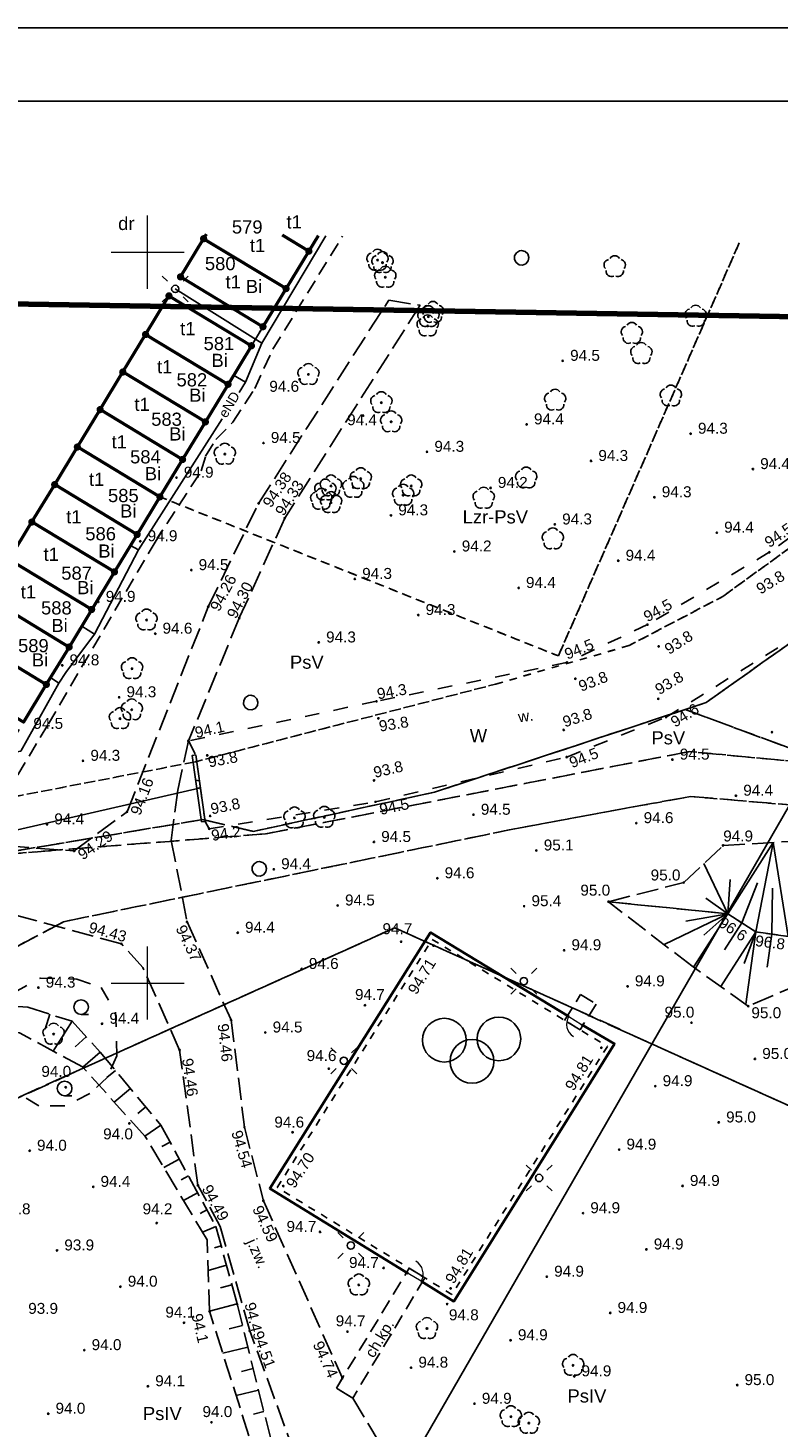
# Model space of a CAD drawing. Extents: x 7487544 to 7487849, y 5781015 to 5781265.
# Tile 10 of 13: x 7487692 to 7487743, y 5781170 to 5781265. Entities that reach past the tile are written whole.
import ezdxf

# ---------------------------------------------------------------- set-up
doc = ezdxf.new("R2010")
doc.units = 0
doc.header["$MEASUREMENT"] = 0
for name, pattern in [('4001', [0]), ('4002', [2, 1, -1]), ('4003', [3, 2, -1]), ('4004', [4, 3, -1]), ('4216', [0]), ('4281', [0]), ('4511', [4, 3, -1]), ('4513', [3, 2, -1]), ('4721', [0]), ('4761', [0]), ('4764', [3, 2, -1])]:
    doc.linetypes.add(name, pattern=pattern)
doc.layers.get('0').update_dxf_attribs({"linetype": 'CONTINUOUS'})
for name, color, linetype in [('1', 7, 'CONTINUOUS'), ('1246', 7, 'CONTINUOUS'), ('1284', 7, 'CONTINUOUS'), ('1361', 7, 'CONTINUOUS'), ('1363', 250, 'CONTINUOUS'), ('1422', 104, 'CONTINUOUS'), ('1423', 104, 'CONTINUOUS'), ('1434', 7, 'CONTINUOUS'), ('1811', 7, 'CONTINUOUS'), ('1812', 7, 'CONTINUOUS'), ('2284', 184, 'CONTINUOUS'), ('2472', 7, 'CONTINUOUS'), ('4002', 250, 'CONTINUOUS'), ('4281', 184, 'CONTINUOUS'), ('4511', 7, 'CONTINUOUS'), ('4721', 14, 'CONTINUOUS'), ('4761', 1, 'CONTINUOUS'), ('4764', 1, 'CONTINUOUS'), ('5216', 7, 'CONTINUOUS'), ('5220', 82, 'CONTINUOUS'), ('5230', 104, 'CONTINUOUS'), ('5310', 7, 'CONTINUOUS'), ('5346', 7, 'CONTINUOUS'), ('5434', 104, 'CONTINUOUS'), ('5472', 104, 'CONTINUOUS'), ('5513', 8, 'CONTINUOUS'), ('5722', 14, 'CONTINUOUS'), ('5852', 8, 'CONTINUOUS'), ('6216', 7, 'CONTINUOUS'), ('6220', 7, 'CONTINUOUS'), ('6230', 7, 'CONTINUOUS'), ('6302', 7, 'CONTINUOUS'), ('6761', 7, 'CONTINUOUS'), ('6801', 7, 'CONTINUOUS'), ('6802', 7, 'CONTINUOUS'), ('7220', 7, 'CONTINUOUS'), ('ZAKRES_OPRACOWANIA', 82, 'CONTINUOUS')]:
    doc.layers.add(name, color=color, linetype=linetype)
doc.styles.get("Standard").update_dxf_attribs({"font": 'arial.ttf'})

# ---------------------------------------------------------------- blocks, each defined once
blk = doc.blocks.new('1363')
at = {"layer": '1363', "color": 250, "linetype": 'Continuous'}
for p, q in [((-1.06, 1.06), (-1.77, 1.77)), ((1.06, 1.06), (1.77, 1.77)), ((-1.06, -1.06), (-1.77, -1.77)), ((1.06, -1.06), (1.77, -1.77))]:
    blk.add_line(p, q, dxfattribs=at)
blk.add_circle((0, 0), 0.5, dxfattribs=at)
blk = doc.blocks.new('1361')
at = {"layer": '1361', "color": 7, "linetype": 'Continuous'}
blk.add_circle((0, 0), 0.5, dxfattribs=at)
blk = doc.blocks.new('1423')
at = {"layer": '1423', "color": 104, "linetype": 'Continuous'}
for centre, start, end in [((-0.71, 0.23), 102.5, 221.75), ((0, 0.75), 30.19, 149.77), ((0.71, 0.23), 318.3, 77.49), ((-0.44, -0.61), 174.33, 293.45), ((0.44, -0.61), 246.24, 5.74)]:
    blk.add_arc(centre, 0.75, start, end, dxfattribs=at)
blk = doc.blocks.new('1422')
at = {"layer": '1422', "color": 96, "linetype": 'Continuous', "true_color": 0x008000}
blk.add_circle((0, 0), 0.1, dxfattribs=at)
for centre, start, end in [((-0.71, 0.23), 102.5, 221.75), ((0, 0.75), 30.19, 149.77), ((0.71, 0.23), 318.3, 77.49), ((-0.44, -0.61), 174.33, 293.45), ((0.44, -0.61), 246.24, 5.74)]:
    blk.add_arc(centre, 0.75, start, end, dxfattribs=at)
blk = doc.blocks.new('1434')
at = {"layer": '1434', "color": 0, "linetype": 'Continuous'}
blk.add_line((0, -1), (1, -1), dxfattribs=at)
blk.add_circle((0, 0), 1, dxfattribs=at)
blk = doc.blocks.new('1812')
at = {"layer": '1812', "color": 7, "linetype": 'Continuous'}
blk.add_circle((0, 0), 0.09, dxfattribs=at)
blk = doc.blocks.new('1811')
at = {"layer": '1811', "color": 7, "linetype": 'Continuous'}
blk.add_circle((0, 0), 0.09, dxfattribs=at)
blk = doc.blocks.new('2472')
at = {"layer": '2472', "color": 7, "linetype": 'Continuous'}
for centre in [(0.16, 0.7), (0, 0.5), (0.16, 0.3)]:
    blk.add_circle(centre, 0.16, dxfattribs=at)
blk = doc.blocks.new('1246')
at = {"linetype": 'Continuous', "true_color": 0xfeffff}
h = blk.add_hatch(color=7, dxfattribs=at)
h.dxf.hatch_style = 1
h.paths.add_polyline_path([(-0.25, 0, 1), (0.25, 0, 1)])
at = {"linetype": 'Continuous', "lineweight": 0}
h = blk.add_hatch(color=0, dxfattribs=at)
edge = h.paths.add_edge_path()
edge.add_arc((0, 0), 0.045, 0, 360)

msp = doc.modelspace()

# ---------------------------------------------------------------- linework, layer by layer
for points in [[(7487544.256, 5781015.335), (7487849.256, 5781015.335), (7487849.256, 5781265.335), (7487544.256, 5781265.335)], [(7487549.256, 5781020.335), (7487844.256, 5781020.335), (7487844.256, 5781260.335), (7487549.256, 5781260.335)]]:
    msp.add_lwpolyline(points, close=True)
at = {"linetype": 'Continuous', "lineweight": 18, "ltscale": 0.5}
for points in [[(7487700, 5781247.5), (7487700, 5781250), (7487700, 5781252.5)], [(7487697.5, 5781250), (7487700, 5781250), (7487702.5, 5781250)], [(7487700, 5781197.5), (7487700, 5781200), (7487700, 5781202.5)], [(7487697.5, 5781200), (7487700, 5781200), (7487702.5, 5781200)]]:
    msp.add_lwpolyline(points, dxfattribs=at)
at = {"layer": '1284', "color": 7, "linetype": 'Continuous', "lineweight": 18}
for centre, major_axis, start_param, end_param in [((7487729.662, 5781197.197), (0.707, 0.707), 1.805809, 3.376605), ((7487717.847, 5781180.114), (-0.707, 0.707), 3.398218, 4.969014)]:
    msp.add_ellipse(centre, major_axis=major_axis, ratio=1, start_param=start_param, end_param=end_param, dxfattribs=at)
at = {"layer": '2284', "color": 7, "linetype": 'Continuous', "lineweight": 18}
for p, q in [((7487728.81, 5781197.72), (7487729.69, 5781197.18)), ((7487718.71, 5781179.61), (7487717.82, 5781180.13))]:
    msp.add_line(p, q, dxfattribs=at)
at = {"layer": '4002', "color": 250, "linetype": '4002'}
msp.add_polyline3d([(7487767.467, 5781247.638, 0), (7487761.8, 5781243.391, 0), (7487742.528, 5781229.469, 0), (7487734.197, 5781224.524, 0), (7487728.666, 5781221.925, 0), (7487715.659, 5781219.277, 0), (7487702.79, 5781216.569, 0), (7487703.306, 5781215.608, 0), (7487703.926, 5781211.049, 0), (7487704.213, 5781210.562, 0), (7487715.589, 5781212.401, 0), (7487728.676, 5781215.464, 0), (7487735.474, 5781218.19, 0), (7487747.594, 5781225.709, 0), (7487766.956, 5781239.57, 0), (7487771.491, 5781243.055, 0)], dxfattribs=at)
at = {"layer": '4281', "color": 7, "linetype": '4281', "lineweight": 35}
for points in [[(7487717.82, 5781180.13), (7487708.35, 5781185.95), (7487713.84, 5781194.69), (7487719.36, 5781203.47), (7487728.81, 5781197.72)], [(7487729.69, 5781197.18), (7487731.95, 5781195.85), (7487726.44, 5781187.03), (7487720.95, 5781178.23), (7487718.71, 5781179.61)]]:
    msp.add_lwpolyline(points, dxfattribs=at)
at = {"layer": '4511', "color": 7, "linetype": '4511', "ltscale": 0.5}
for points in [[(7487688.392, 5781209.549), (7487694.966, 5781209.043), (7487698.592, 5781211.716), (7487704.145, 5781225.743), (7487707.594, 5781232.817), (7487716.492, 5781246.721), (7487718.637, 5781246.368), (7487709.382, 5781231.803), (7487706.27, 5781224.971), (7487702.79, 5781216.569), (7487702.056, 5781213.192), (7487701.612, 5781209.761), (7487702.701, 5781204.188), (7487705.707, 5781197.479), (7487706.628, 5781190.147), (7487707.922, 5781185.11), (7487713.323, 5781172.979), (7487712.91, 5781172.3), (7487714.03, 5781171.6), (7487716.974, 5781166.719)], [(7487710.057, 5781167.809), (7487706.987, 5781176.212), (7487704.973, 5781183.355), (7487703.437, 5781186.176), (7487702.189, 5781195.423), (7487699.669, 5781201.058), (7487698.21, 5781202.689), (7487690.545, 5781204.763)]]:
    msp.add_lwpolyline(points, dxfattribs=at)
at = {"layer": '4721', "color": 36, "linetype": '4721', "true_color": 0x803300}
msp.add_lwpolyline([(7487675.673, 5781212.735), (7487688.889, 5781209.977), (7487703.536, 5781213.338)], dxfattribs=at)
at = {"layer": '4761', "color": 1, "linetype": '4761'}
for points in [[(7487712.197, 5781251.107), (7487707.813, 5781243.772), (7487706.705, 5781241.11), (7487706.253, 5781240.403)], [(7487701.891, 5781247.485), (7487707.813, 5781243.772)], [(7487705.882, 5781241.585), (7487706.705, 5781241.11)], [(7487705.107, 5781238.609), (7487699.368, 5781229.629), (7487696.358, 5781223.873), (7487694.405, 5781221.243), (7487693.92, 5781220.514), (7487691.322, 5781215.857), (7487690.173, 5781215.651)], [(7487698.834, 5781229.943), (7487699.368, 5781229.629)], [(7487695.494, 5781224.427), (7487696.358, 5781223.873)], [(7487693.356, 5781220.903), (7487693.92, 5781220.514)]]:
    msp.add_lwpolyline(points, dxfattribs=at)
at = {"layer": '4764', "color": 1, "linetype": '4764', "ltscale": 0.5}
msp.add_lwpolyline([(7487627.974, 5781161.676), (7487640.49, 5781182.051), (7487646.598, 5781192.37), (7487659.652, 5781214.325), (7487683.081, 5781200.198), (7487688.299, 5781208.117), (7487688.548, 5781212.457), (7487691.118, 5781214.237), (7487693.207, 5781217.727), (7487700.504, 5781230.166), (7487703.672, 5781235.046), (7487703.962, 5781236.036), (7487704.672, 5781237.186), (7487705.831, 5781238.376), (7487707.331, 5781240.676), (7487708.57, 5781243.356), (7487713.339, 5781251.088)], dxfattribs=at)
at = {"layer": '5216', "color": 7, "linetype": '4216'}
for points in [[(7487764.501, 5781247.902), (7487714.69, 5781161.49), (7487712.48, 5781162.76), (7487652.99, 5781059.7), (7487651.02, 5781060.84), (7487606.7, 5781086.33), (7487596.48, 5781092.21), (7487590.35, 5781095.73), (7487587.4, 5781097.42), (7487667.23, 5781230.64), (7487679.81, 5781251.643)], [(7487711.03, 5781250.07), (7487709.47, 5781247.51), (7487703.83, 5781250.92), (7487704.026, 5781251.242)], [(7487711.661, 5781251.116), (7487711.03, 5781250.07), (7487709.234, 5781251.156)], [(7487709.234, 5781251.156), (7487711.03, 5781250.07)], [(7487709.47, 5781247.51), (7487707.89, 5781244.9), (7487702.25, 5781248.31), (7487703.83, 5781250.92), (7487709.47, 5781247.51)], [(7487784.084, 5781215.782), (7487782.41, 5781216.34), (7487737.05, 5781136.9), (7487709.92, 5781151.43), (7487709.14, 5781151.85), (7487714.69, 5781161.49), (7487764.501, 5781247.902)], [(7487691.52, 5781217.86), (7487693.07, 5781220.43), (7487694.63, 5781222.99), (7487696.17, 5781225.56), (7487697.73, 5781228.13), (7487699.28, 5781230.69), (7487700.84, 5781233.26), (7487702.39, 5781235.82), (7487703.95, 5781238.39), (7487705.5, 5781240.96), (7487707.1, 5781243.6), (7487701.46, 5781247.01), (7487699.86, 5781244.37), (7487698.3, 5781241.8), (7487696.75, 5781239.23), (7487695.19, 5781236.67), (7487693.64, 5781234.1), (7487692.08, 5781231.54), (7487690.54, 5781228.97)], [(7487707.1, 5781243.6), (7487705.5, 5781240.96), (7487699.86, 5781244.37), (7487701.46, 5781247.01), (7487707.1, 5781243.6)], [(7487705.5, 5781240.96), (7487703.95, 5781238.39), (7487698.3, 5781241.8), (7487699.86, 5781244.37), (7487705.5, 5781240.96)], [(7487703.95, 5781238.39), (7487702.39, 5781235.82), (7487696.75, 5781239.23), (7487698.3, 5781241.8), (7487703.95, 5781238.39)], [(7487702.39, 5781235.82), (7487700.84, 5781233.26), (7487695.19, 5781236.67), (7487696.75, 5781239.23), (7487702.39, 5781235.82)], [(7487700.84, 5781233.26), (7487699.28, 5781230.69), (7487693.64, 5781234.1), (7487695.19, 5781236.67), (7487700.84, 5781233.26)], [(7487699.28, 5781230.69), (7487697.73, 5781228.13), (7487692.08, 5781231.54), (7487693.64, 5781234.1), (7487699.28, 5781230.69)], [(7487697.73, 5781228.13), (7487696.17, 5781225.56), (7487690.54, 5781228.97), (7487692.08, 5781231.54), (7487697.73, 5781228.13)], [(7487696.17, 5781225.56), (7487694.63, 5781222.99), (7487688.98, 5781226.41), (7487690.54, 5781228.97), (7487696.17, 5781225.56)], [(7487694.63, 5781222.99), (7487693.07, 5781220.43), (7487687.43, 5781223.85), (7487688.98, 5781226.41), (7487694.63, 5781222.99)], [(7487693.07, 5781220.43), (7487691.52, 5781217.86), (7487685.87, 5781221.28), (7487687.43, 5781223.85), (7487693.07, 5781220.43)]]:
    msp.add_lwpolyline(points, dxfattribs=at)
at = {"layer": '5220', "color": 96, "linetype": '4004', "ltscale": 0.5, "true_color": 0x008000}
for points in [[(7487691.52, 5781217.86), (7487693.07, 5781220.43), (7487694.63, 5781222.99), (7487696.17, 5781225.56), (7487697.73, 5781228.13), (7487699.28, 5781230.69), (7487700.84, 5781233.26), (7487711.655, 5781251.116)], [(7487771.544, 5781242.846), (7487738.22, 5781219.2), (7487736.78, 5781218.72), (7487719.63, 5781213.06), (7487707.23, 5781210.38), (7487703.78, 5781211.19), (7487688.86, 5781208.69)], [(7487784.084, 5781215.782), (7487782.41, 5781216.34), (7487780.33, 5781212.7), (7487754.82, 5781214.16), (7487747.12, 5781214.89), (7487736.78, 5781218.72), (7487738.22, 5781219.2), (7487771.544, 5781242.846)], [(7487747.12, 5781214.89), (7487737.07, 5781215.84), (7487708.06, 5781210.21), (7487693.71, 5781209.09), (7487688.86, 5781208.69), (7487703.78, 5781211.19), (7487707.23, 5781210.38), (7487719.63, 5781213.06), (7487736.78, 5781218.72), (7487747.12, 5781214.89)], [(7487763.28, 5781182.84), (7487716.91, 5781203.79), (7487682.13, 5781188.1), (7487689.31, 5781201.57), (7487694.25, 5781204.2), (7487725.37, 5781210.61), (7487737.15, 5781212.77), (7487743.95, 5781212.19), (7487757.51, 5781211.01), (7487778.65, 5781209.76), (7487763.28, 5781182.84)], [(7487737.05, 5781136.9), (7487718.6, 5781104.61), (7487690.64, 5781118.05), (7487709.92, 5781151.43), (7487709.14, 5781151.85), (7487714.69, 5781161.49), (7487712.48, 5781162.76), (7487689.76, 5781123.41), (7487677.85, 5781180.13), (7487678.23, 5781180.76), (7487682.13, 5781188.1), (7487716.91, 5781203.79), (7487763.28, 5781182.84), (7487737.05, 5781136.9)]]:
    msp.add_lwpolyline(points, dxfattribs=at)
at = {"layer": '5230', "color": 104, "linetype": '4002', "ltscale": 0.5}
for points in [[(7487704.026, 5781251.242), (7487703.83, 5781250.92), (7487702.25, 5781248.31), (7487707.89, 5781244.9), (7487707.1, 5781243.6), (7487701.46, 5781247.01), (7487699.86, 5781244.37), (7487698.3, 5781241.8), (7487696.75, 5781239.23), (7487695.19, 5781236.67), (7487693.64, 5781234.1), (7487692.08, 5781231.54), (7487690.54, 5781228.97)], [(7487740.477, 5781250.639), (7487728.1, 5781222.38), (7487700.84, 5781233.26), (7487702.39, 5781235.82), (7487703.95, 5781238.39), (7487705.5, 5781240.96), (7487707.1, 5781243.6), (7487707.89, 5781244.9), (7487709.47, 5781247.51), (7487711.03, 5781250.07), (7487711.661, 5781251.116)], [(7487711.661, 5781251.116), (7487711.03, 5781250.07), (7487709.47, 5781247.51), (7487707.89, 5781244.9), (7487702.25, 5781248.31), (7487703.83, 5781250.92), (7487704.026, 5781251.242)], [(7487688.79, 5781212.35), (7487688.31, 5781212.57), (7487689.91, 5781215.22), (7487691.52, 5781217.86), (7487693.07, 5781220.43), (7487694.63, 5781222.99), (7487696.17, 5781225.56), (7487697.73, 5781228.13), (7487699.28, 5781230.69), (7487700.84, 5781233.26), (7487728.1, 5781222.38), (7487740.477, 5781250.639)], [(7487771.544, 5781242.846), (7487738.22, 5781219.2), (7487736.78, 5781218.72), (7487719.63, 5781213.06), (7487707.23, 5781210.38), (7487703.78, 5781211.19), (7487688.86, 5781208.69), (7487679.35, 5781207.64), (7487661.78, 5781214.19), (7487658.18, 5781215.55), (7487659.05, 5781216.99), (7487662.81, 5781216.01), (7487666.7, 5781214.94), (7487674.02, 5781212.42), (7487680.86, 5781210.53), (7487688.79, 5781212.35), (7487703.28, 5781215.14), (7487723.8, 5781220.45), (7487732.94, 5781223.09), (7487739.35, 5781226.45), (7487766.739, 5781246.345)], [(7487766.739, 5781246.345), (7487739.35, 5781226.45), (7487732.94, 5781223.09), (7487723.8, 5781220.45), (7487703.28, 5781215.14), (7487688.79, 5781212.35)], [(7487690.54, 5781228.97), (7487692.08, 5781231.54), (7487693.64, 5781234.1), (7487695.19, 5781236.67), (7487696.75, 5781239.23), (7487698.3, 5781241.8), (7487699.86, 5781244.37), (7487701.46, 5781247.01), (7487707.1, 5781243.6), (7487705.5, 5781240.96), (7487703.95, 5781238.39), (7487702.39, 5781235.82)], [(7487784.084, 5781215.782), (7487782.41, 5781216.34), (7487780.33, 5781212.7), (7487754.82, 5781214.16), (7487747.12, 5781214.89), (7487737.07, 5781215.84), (7487708.06, 5781210.21), (7487693.71, 5781209.09), (7487688.86, 5781208.69), (7487703.78, 5781211.19), (7487707.23, 5781210.38), (7487719.63, 5781213.06), (7487736.78, 5781218.72), (7487738.22, 5781219.2), (7487771.544, 5781242.846)], [(7487702.39, 5781235.82), (7487700.84, 5781233.26), (7487699.28, 5781230.69), (7487697.73, 5781228.13), (7487696.17, 5781225.56), (7487694.63, 5781222.99), (7487693.07, 5781220.43), (7487691.52, 5781217.86)], [(7487679.35, 5781207.64), (7487688.86, 5781208.69), (7487693.71, 5781209.09), (7487708.06, 5781210.21), (7487737.07, 5781215.84), (7487747.12, 5781214.89)], [(7487653.92, 5781139.47), (7487677.85, 5781180.13), (7487678.23, 5781180.76), (7487682.13, 5781188.1), (7487689.31, 5781201.57), (7487694.25, 5781204.2), (7487725.37, 5781210.61), (7487737.15, 5781212.77), (7487743.95, 5781212.19)], [(7487743.95, 5781212.19), (7487737.15, 5781212.77), (7487725.37, 5781210.61), (7487694.25, 5781204.2), (7487689.31, 5781201.57), (7487682.13, 5781188.1), (7487678.23, 5781180.76), (7487677.85, 5781180.13), (7487653.92, 5781139.47)]]:
    msp.add_lwpolyline(points, dxfattribs=at)
at = {"layer": '5310', "color": 7, "linetype": '4001', "lineweight": 50}
for points in [[(7487711.029, 5781250.065), (7487709.469, 5781247.505), (7487703.829, 5781250.924), (7487704.023, 5781251.242)], [(7487711.662, 5781251.116), (7487711.029, 5781250.065), (7487709.229, 5781251.156)], [(7487709.229, 5781251.156), (7487711.029, 5781250.065)], [(7487709.469, 5781247.505), (7487707.89, 5781244.896), (7487702.25, 5781248.314), (7487703.829, 5781250.924), (7487709.469, 5781247.505)], [(7487707.1, 5781243.596), (7487705.501, 5781240.956), (7487699.861, 5781244.374), (7487701.46, 5781247.014), (7487707.1, 5781243.596)], [(7487705.501, 5781240.956), (7487703.952, 5781238.386), (7487698.302, 5781241.804), (7487699.861, 5781244.374), (7487705.501, 5781240.956)], [(7487703.952, 5781238.386), (7487702.392, 5781235.816), (7487696.752, 5781239.234), (7487698.302, 5781241.804), (7487703.952, 5781238.386)], [(7487702.392, 5781235.816), (7487700.843, 5781233.256), (7487695.193, 5781236.674), (7487696.752, 5781239.234), (7487702.392, 5781235.816)], [(7487700.843, 5781233.256), (7487699.284, 5781230.686), (7487693.644, 5781234.105), (7487695.193, 5781236.674), (7487700.843, 5781233.256)], [(7487699.284, 5781230.686), (7487697.734, 5781228.126), (7487692.084, 5781231.545), (7487693.644, 5781234.105), (7487699.284, 5781230.686)], [(7487697.734, 5781228.126), (7487696.175, 5781225.556), (7487690.535, 5781228.975), (7487692.084, 5781231.545), (7487697.734, 5781228.126)], [(7487696.175, 5781225.556), (7487694.626, 5781222.986), (7487688.976, 5781226.415), (7487690.535, 5781228.975), (7487696.175, 5781225.556)], [(7487694.626, 5781222.986), (7487693.066, 5781220.426), (7487687.426, 5781223.845), (7487688.976, 5781226.415), (7487694.626, 5781222.986)], [(7487693.066, 5781220.426), (7487691.517, 5781217.856), (7487685.867, 5781221.275), (7487687.426, 5781223.845), (7487693.066, 5781220.426)]]:
    msp.add_lwpolyline(points, dxfattribs=at)
at = {"layer": '5346', "color": 7, "linetype": '4001'}
for p, q in [((7487703.546, 5781213.841), (7487703.279, 5781213.875)), ((7487703.616, 5781213.328), (7487703.353, 5781213.362))]:
    msp.add_line(p, q, dxfattribs=at)
msp.add_lwpolyline([(7487703.306, 5781215.608), (7487703.926, 5781211.049), (7487703.687, 5781211.039), (7487703.036, 5781215.568), (7487703.306, 5781215.608)], dxfattribs=at)
at = {"layer": '5434', "color": 96, "linetype": '4002', "true_color": 0x008000}
msp.add_lwpolyline([(7487690.86, 5781199.35), (7487692.66, 5781200.34), (7487695.15, 5781200.28), (7487696.81, 5781199.7), (7487697.81, 5781198.02), (7487697.9, 5781195.02), (7487697.23, 5781193.54), (7487696.05, 5781192.44), (7487694.33, 5781191.6), (7487692.55, 5781191.61), (7487690.86, 5781192.63), (7487689.37, 5781194.7), (7487689.32, 5781197), (7487690.86, 5781199.35)], dxfattribs=at)
at = {"layer": '5472', "color": 0, "linetype": '4002', "ltscale": 0.5}
msp.add_lwpolyline([(7487719.47, 5781202.99), (7487731.45, 5781195.67), (7487720.82, 5781178.7), (7487708.87, 5781186.02), (7487719.47, 5781202.99)], dxfattribs=at)
at = {"layer": '5513', "color": 7, "linetype": '4513', "ltscale": 0.5}
for points in [[(7487729.62, 5781199.21), (7487730.69, 5781198.57), (7487729.58, 5781196.8), (7487728.53, 5781197.44), (7487729.62, 5781199.21)], [(7487712.91, 5781172.3), (7487717.9, 5781180.5), (7487718.96, 5781179.84), (7487714.03, 5781171.6), (7487712.91, 5781172.3)]]:
    msp.add_lwpolyline(points, dxfattribs=at)
at = {"layer": '5722', "color": 36, "linetype": '4003', "true_color": 0x803300}
for points in [[(7487725.583, 5781250.111), (7487725.823, 5781250.05), (7487726.004, 5781249.881), (7487726.082, 5781249.646), (7487726.038, 5781249.403), (7487725.882, 5781249.21), (7487725.654, 5781249.116), (7487725.408, 5781249.143), (7487725.205, 5781249.284), (7487725.094, 5781249.506), (7487725.104, 5781249.753), (7487725.23, 5781249.965), (7487725.443, 5781250.091), (7487725.583, 5781250.111)], [(7487707.051, 5781219.687), (7487707.291, 5781219.626), (7487707.472, 5781219.457), (7487707.55, 5781219.222), (7487707.506, 5781218.979), (7487707.35, 5781218.786), (7487707.122, 5781218.692), (7487706.876, 5781218.719), (7487706.673, 5781218.86), (7487706.562, 5781219.082), (7487706.572, 5781219.329), (7487706.698, 5781219.541), (7487706.911, 5781219.667), (7487707.051, 5781219.687)], [(7487707.638, 5781208.316), (7487707.878, 5781208.255), (7487708.059, 5781208.086), (7487708.137, 5781207.851), (7487708.093, 5781207.608), (7487707.937, 5781207.415), (7487707.709, 5781207.321), (7487707.463, 5781207.348), (7487707.26, 5781207.489), (7487707.149, 5781207.711), (7487707.159, 5781207.958), (7487707.285, 5781208.17), (7487707.498, 5781208.296), (7487707.638, 5781208.316)]]:
    msp.add_lwpolyline(points, dxfattribs=at)
at = {"layer": '5852', "color": 7, "linetype": '4001'}
for p, q in [((7487739.703, 5781204.736), (7487742.793, 5781209.621)), ((7487739.703, 5781204.736), (7487742.793, 5781209.621)), ((7487741.615, 5781203.504), (7487742.793, 5781209.621)), ((7487741.615, 5781203.504), (7487742.793, 5781209.621)), ((7487743.813, 5781203.193), (7487742.793, 5781209.621)), ((7487743.813, 5781203.193), (7487742.793, 5781209.621)), ((7487739.703, 5781204.736), (7487738.05, 5781208.171)), ((7487739.703, 5781204.736), (7487738.05, 5781208.171)), ((7487739.703, 5781204.736), (7487739.849, 5781207.095)), ((7487739.703, 5781204.736), (7487739.849, 5781207.095)), ((7487740.659, 5781204.12), (7487741.726, 5781206.87)), ((7487740.659, 5781204.12), (7487741.726, 5781206.87)), ((7487742.714, 5781203.349), (7487742.754, 5781206.485)), ((7487742.714, 5781203.349), (7487742.754, 5781206.485)), ((7487739.703, 5781204.736), (7487738.179, 5781205.805)), ((7487739.703, 5781204.736), (7487738.179, 5781205.805)), ((7487739.703, 5781204.736), (7487735.335, 5781202.634)), ((7487739.703, 5781204.736), (7487735.335, 5781202.634)), ((7487739.703, 5781204.736), (7487736.813, 5781204.229)), ((7487739.703, 5781204.736), (7487736.813, 5781204.229)), ((7487739.703, 5781204.736), (7487737.351, 5781201.086)), ((7487739.703, 5781204.736), (7487737.351, 5781201.086)), ((7487739.703, 5781204.736), (7487738.05, 5781203.276)), ((7487739.703, 5781204.736), (7487738.05, 5781203.276)), ((7487740.659, 5781204.12), (7487739.469, 5781202.273)), ((7487740.659, 5781204.12), (7487739.469, 5781202.273)), ((7487741.615, 5781203.504), (7487739.206, 5781199.765)), ((7487741.615, 5781203.504), (7487739.206, 5781199.765)), ((7487741.615, 5781203.504), (7487740.812, 5781201.349)), ((7487741.615, 5781203.504), (7487740.812, 5781201.349)), ((7487741.615, 5781203.504), (7487740.914, 5781198.549)), ((7487741.615, 5781203.504), (7487740.914, 5781198.549)), ((7487742.714, 5781203.349), (7487742.395, 5781201.096)), ((7487742.714, 5781203.349), (7487742.395, 5781201.096)), ((7487693.32, 5781197.87), (7487692.996, 5781196.845)), ((7487694.84, 5781197.39), (7487693.537, 5781195.354)), ((7487695.8, 5781196.335), (7487695.041, 5781195.644)), ((7487696.76, 5781195.28), (7487695.571, 5781194.247)), ((7487697.797, 5781194.03), (7487697.216, 5781193.547)), ((7487698.835, 5781192.78), (7487697.721, 5781191.855)), ((7487699.873, 5781191.53), (7487699.34, 5781191.088)), ((7487700.91, 5781190.28), (7487699.808, 5781189.535)), ((7487701.537, 5781189.123), (7487700.98, 5781188.822)), ((7487702.163, 5781187.967), (7487701.099, 5781187.39)), ((7487702.79, 5781186.81), (7487702.283, 5781186.535)), ((7487703.417, 5781185.653), (7487702.452, 5781185.131)), ((7487704.043, 5781184.497), (7487703.586, 5781184.249)), ((7487704.67, 5781183.34), (7487703.747, 5781182.969)), ((7487705.032, 5781182.018), (7487704.563, 5781181.889)), ((7487705.395, 5781180.695), (7487704.142, 5781180.352)), ((7487705.758, 5781179.372), (7487704.974, 5781179.158)), ((7487706.12, 5781178.05), (7487704.24, 5781177.558)), ((7487706.487, 5781176.578), (7487705.588, 5781176.354)), ((7487706.854, 5781175.106), (7487705.146, 5781174.68)), ((7487707.221, 5781173.634), (7487706.412, 5781173.432)), ((7487707.588, 5781172.162), (7487706.06, 5781171.781)), ((7487707.955, 5781170.69), (7487707.236, 5781170.511))]:
    msp.add_line(p, q, dxfattribs=at)
at = {"layer": '5852', "color": 7, "linetype": '4004', "ltscale": 0.5}
for points in [[(7487736.683, 5781206.882), (7487739.37, 5781209.417), (7487744.278, 5781209.709), (7487748.363, 5781207.82), (7487749.969, 5781204.416), (7487745.958, 5781204.243), (7487743.813, 5781203.193), (7487741.615, 5781203.504), (7487739.703, 5781204.736), (7487731.533, 5781205.567)], [(7487741.093, 5781198.422), (7487737.226, 5781201.175), (7487731.533, 5781205.567), (7487739.703, 5781204.736), (7487741.615, 5781203.504), (7487743.813, 5781203.193), (7487745.958, 5781204.243), (7487749.969, 5781204.416), (7487748.304, 5781201.516)]]:
    msp.add_lwpolyline(points, close=True, dxfattribs=at)
for points in [[(7487708.73, 5781163.32), (7487704.24, 5781177.55), (7487704.07, 5781182.43), (7487699.83, 5781189.51), (7487695.55, 5781194.27), (7487691.24, 5781196.59), (7487684.27, 5781196.83), (7487684.43, 5781198.92)], [(7487684.43, 5781198.92), (7487691.8, 5781198.35), (7487694.84, 5781197.39), (7487696.76, 5781195.28), (7487700.91, 5781190.28), (7487704.67, 5781183.34), (7487706.12, 5781178.05), (7487709.79, 5781163.33)]]:
    msp.add_lwpolyline(points, dxfattribs=at)
at = {"layer": 'ZAKRES_OPRACOWANIA', "color": 96, "linetype": 'Continuous', "lineweight": 80, "true_color": 0x008000, "flags": 128}
msp.add_lwpolyline([(7487633.335, 5781233.258), (7487637.175, 5781237.846), (7487641.393, 5781241.632), (7487646.296, 5781244.139), (7487651.093, 5781246.059), (7487655.789, 5781246.52), (7487661.276, 5781246.949), (7487750.177, 5781245.478)], dxfattribs=at)

# ---------------------------------------------------------------- block references
at = {"layer": '1246', "color": 7}
for p in [(7487703.83, 5781250.92), (7487711.03, 5781250.07), (7487702.25, 5781248.31), (7487701.46, 5781247.01), (7487709.47, 5781247.51), (7487699.86, 5781244.37), (7487707.89, 5781244.9), (7487707.1, 5781243.6), (7487698.3, 5781241.8), (7487705.5, 5781240.96), (7487696.75, 5781239.23), (7487703.95, 5781238.39), (7487695.19, 5781236.67), (7487702.39, 5781235.82), (7487693.64, 5781234.1), (7487700.84, 5781233.26), (7487692.08, 5781231.54), (7487699.28, 5781230.69), (7487697.73, 5781228.13), (7487696.17, 5781225.56), (7487694.63, 5781222.99), (7487693.07, 5781220.43)]:
    msp.add_blockref('1246', p, dxfattribs=at)
at = {"layer": '1361', "color": 7, "xscale": 0.5, "yscale": 0.5}
msp.add_blockref('1361', (7487701.89, 5781247.484), dxfattribs=at)
at = {"layer": '1363', "color": 250, "xscale": 0.5, "yscale": 0.5}
for p in [(7487701.89, 5781247.484), (7487725.74, 5781200.13), (7487713.42, 5781194.69), (7487726.78, 5781186.67), (7487713.9, 5781182.05)]:
    msp.add_blockref('1363', p, dxfattribs=at)
at = {"layer": '1422', "color": 104, "xscale": 0.5, "yscale": 0.5}
for p in [(7487715.728, 5781249.456), (7487716.068, 5781249.286), (7487716.258, 5781248.287), (7487719.209, 5781245.587), (7487719.518, 5781245.878), (7487719.159, 5781244.958), (7487711, 5781241.636), (7487715.99, 5781239.708), (7487716.66, 5781238.398), (7487705.282, 5781236.186), (7487712.541, 5781234.008), (7487714.581, 5781234.508), (7487718.031, 5781234.009), (7487711.882, 5781233.088), (7487712.161, 5781233.728), (7487714.071, 5781233.908), (7487717.481, 5781233.379), (7487712.552, 5781232.868), (7487699.925, 5781224.837), (7487698.935, 5781221.507), (7487698.916, 5781218.697), (7487698.109, 5781218.093), (7487710.046, 5781211.3), (7487712.085, 5781211.34), (7487693.57, 5781196.51), (7487714.447, 5781179.354), (7487719.11, 5781176.374), (7487729.11, 5781173.85), (7487724.85, 5781170.34), (7487726.08, 5781169.9)]:
    msp.add_blockref('1422', p, dxfattribs=at)
at = {"layer": '1423', "color": 104, "xscale": 0.5, "yscale": 0.5}
for p in [(7487731.956, 5781249.01), (7487737.496, 5781245.621), (7487733.127, 5781244.441), (7487733.777, 5781243.071), (7487727.878, 5781239.88), (7487735.797, 5781240.162), (7487725.9, 5781234.55), (7487722.99, 5781233.17), (7487727.72, 5781230.391)]:
    msp.add_blockref('1423', p, dxfattribs=at)
at = {"layer": '1811', "color": 7, "xscale": 0.5, "yscale": 0.5}
for p in [(7487707.594, 5781232.817), (7487709.382, 5781231.803), (7487704.145, 5781225.743), (7487706.27, 5781224.971), (7487698.592, 5781211.716), (7487694.966, 5781209.043), (7487702.701, 5781204.188), (7487698.21, 5781202.689), (7487719.56, 5781202.57), (7487705.707, 5781197.479), (7487702.189, 5781195.423), (7487731.04, 5781195.58), (7487706.628, 5781190.147), (7487703.437, 5781186.176), (7487709.28, 5781186.12), (7487707.922, 5781185.11), (7487720.73, 5781179.12), (7487706.987, 5781176.212)]:
    msp.add_blockref('1811', p, dxfattribs=at)
at = {"layer": '1811', "color": 7, "xscale": 0.5, "yscale": 0.5, "rotation": 117.31979}
msp.add_blockref('1811', (7487713.323, 5781172.979), dxfattribs=at)
at = {"layer": '1812', "color": 7, "xscale": 0.5, "yscale": 0.5}
for p in [(7487728.402, 5781242.568), (7487710.393, 5781241.295), (7487714.744, 5781238.825), (7487725.931, 5781238.221), (7487737.149, 5781237.581), (7487707.925, 5781236.947), (7487719.117, 5781236.344), (7487730.335, 5781235.719), (7487741.407, 5781235.162), (7487701.973, 5781234.573), (7487723.46, 5781233.874), (7487734.673, 5781233.237), (7487716.647, 5781231.997), (7487727.859, 5781231.375), (7487738.939, 5781230.814), (7487699.498, 5781230.229), (7487720.989, 5781229.527), (7487732.197, 5781228.893), (7487742.528, 5781229.469), (7487702.989, 5781228.251), (7487714.177, 5781227.65), (7487725.383, 5781227.031), (7487696.631, 5781226.08), (7487718.518, 5781225.18), (7487734.197, 5781224.524), (7487700.521, 5781223.903), (7487711.707, 5781223.303), (7487734.961, 5781223.037), (7487694.156, 5781221.736), (7487728.666, 5781221.925), (7487729.262, 5781220.82), (7487698.053, 5781219.555), (7487734.932, 5781219.447), (7487715.659, 5781219.277), (7487715.79, 5781218.111), (7487735.474, 5781218.19), (7487702.79, 5781216.569), (7487728.464, 5781217.321), (7487742.719, 5781217.167), (7487728.676, 5781215.464), (7487695.584, 5781215.207), (7487735.905, 5781215.29), (7487715.495, 5781213.865), (7487740.248, 5781212.82), (7487715.589, 5781212.401), (7487693.115, 5781210.859), (7487722.294, 5781211.517), (7487733.435, 5781210.943), (7487704.213, 5781210.562), (7487715.479, 5781209.655), (7487726.599, 5781209.073), (7487739.37, 5781209.417), (7487708.634, 5781207.792), (7487719.819, 5781207.173), (7487736.683, 5781206.882), (7487713.004, 5781205.311), (7487725.761, 5781205.263), (7487731.533, 5781205.567), (7487739.703, 5781204.736), (7487706.163, 5781203.445), (7487741.615, 5781203.504), (7487717.344, 5781202.829), (7487728.495, 5781202.249), (7487710.529, 5781200.967), (7487692.527, 5781199.693), (7487732.835, 5781199.779), (7487714.869, 5781198.485), (7487741.093, 5781198.422), (7487737.209, 5781197.295), (7487696.881, 5781197.221), (7487708.054, 5781196.622), (7487741.549, 5781194.813), (7487712.394, 5781194.141), (7487694.4, 5781192.874), (7487734.734, 5781192.951), (7487698.75, 5781190.404), (7487709.919, 5781189.797), (7487739.074, 5781190.469), (7487691.93, 5781188.534), (7487732.259, 5781188.607), (7487696.28, 5781186.064), (7487736.599, 5781186.125), (7487729.784, 5781184.262), (7487700.62, 5781183.584), (7487711.796, 5781182.981), (7487693.8, 5781181.714), (7487734.124, 5781181.781), (7487716.14, 5781180.514), (7487698.14, 5781179.234), (7487727.309, 5781179.917), (7487704.24, 5781177.55), (7487706.12, 5781178.05), (7487720.492, 5781178.043), (7487731.649, 5781177.437), (7487702.49, 5781176.764), (7487713.671, 5781176.166), (7487724.832, 5781175.573), (7487695.67, 5781174.894), (7487718.023, 5781173.695), (7487700.02, 5781172.424), (7487729.186, 5781173.101), (7487740.337, 5781172.503), (7487693.2, 5781170.544), (7487722.363, 5781171.225), (7487704.37, 5781169.954)]:
    msp.add_blockref('1812', p, dxfattribs=at)
for p, rotation in [((7487704.08, 5781215.575), 272.384627), ((7487704.28, 5781211.439), 277.111257)]:
    msp.add_blockref('1812', p, dxfattribs=dict(at, rotation=rotation))
at = {"layer": '5434', "color": 96, "true_color": 0x008000, "xscale": 0.5, "yscale": 0.5}
for p in [(7487695.449, 5781198.359), (7487694.32, 5781192.796), (7487694.32, 5781192.796)]:
    msp.add_blockref('1434', p, dxfattribs=at)
at = {"layer": '5472', "color": 104, "xscale": 9.343428, "yscale": 9.343428, "rotation": 91.30627200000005}
msp.add_blockref('2472', (7487726.866, 5781194.753), dxfattribs=at)

# ---------------------------------------------------------------- texts
at = {"layer": '1', "color": 7}
for s, rotation, p in [('j.zw.', -66.00028, (7487706.755, 5781182.316)), ('ch.kp.', 58.67796, (7487715.457, 5781174.303))]:
    msp.add_text(s, height=0.75, rotation=rotation, dxfattribs=at).set_placement(p)
at = {"layer": '6216', "color": 7}
for s, p in [('579', (7487705.763, 5781251.276)), ('580', (7487703.919, 5781248.767)), ('581', (7487703.829, 5781243.297)), ('582', (7487701.976, 5781240.818)), ('583', (7487700.245, 5781238.123)), ('584', (7487698.799, 5781235.551)), ('585', (7487697.289, 5781232.903)), ('586', (7487695.737, 5781230.288)), ('587', (7487694.093, 5781227.597)), ('588', (7487692.708, 5781225.218)), ('589', (7487691.135, 5781222.635))]:
    msp.add_text(s, height=0.9, dxfattribs=at).set_placement(p)
at = {"layer": '6220', "color": 96, "true_color": 0x008000}
for s, p in [('PsV', (7487709.738, 5781221.505)), ('PsV', (7487734.471, 5781216.331)), ('PsIV', (7487728.728, 5781171.31)), ('PsIV', (7487699.678, 5781170.108))]:
    msp.add_text(s, height=0.9, dxfattribs=at).set_placement(p)
at = {"layer": '6230', "color": 96, "true_color": 0x008000}
for s, p in [('dr', (7487697.983, 5781251.515)), ('Bi', (7487706.719, 5781247.206)), ('Bi', (7487704.369, 5781242.151)), ('Bi', (7487702.846, 5781239.77)), ('Bi', (7487701.479, 5781237.116)), ('Bi', (7487699.803, 5781234.401)), ('Bi', (7487698.115, 5781231.85)), ('Lzr-PsV', (7487721.551, 5781231.443)), ('Bi', (7487696.626, 5781229.108)), ('Bi', (7487695.176, 5781226.602)), ('Bi', (7487693.413, 5781224.017)), ('Bi', (7487692.079, 5781221.66)), ('W', (7487722.038, 5781216.481))]:
    msp.add_text(s, height=0.9, dxfattribs=at).set_placement(p)
at = {"layer": '6302', "color": 7}
for p in [(7487709.5, 5781251.622), (7487706.992, 5781250.011), (7487705.326, 5781247.522), (7487702.224, 5781244.32), (7487700.645, 5781241.715), (7487699.096, 5781239.145), (7487697.536, 5781236.58), (7487695.987, 5781234.015), (7487694.428, 5781231.451), (7487692.878, 5781228.886), (7487691.319, 5781226.316)]:
    msp.add_text('t1', height=0.9, rotation=359.97, dxfattribs=at).set_placement(p)
at = {"layer": '6761', "color": 1}
msp.add_text('eND', height=0.67, rotation=59.12454, dxfattribs=at).set_placement((7487705.384, 5781238.601))
at = {"layer": '6801', "color": 7}
for s, rotation, p in [('94.38', 56.1803, (7487708.436, 5781232.458)), ('94.33', 57.01294, (7487709.295, 5781231.89)), ('94.26', 62.24384, (7487704.891, 5781225.362)), ('94.30', 62.6208, (7487706.042, 5781224.866)), ('94.16', 68.77011, (7487699.486, 5781211.415)), ('94.29', 34.91881, (7487695.555, 5781208.383)), ('94.43', -15.15407, (7487695.904, 5781203.483)), ('94.37', -64.2171, (7487701.896, 5781203.746)), ('94.71', 58.3822, (7487718.388, 5781199.156)), ('94.46', -83.45371, (7487704.782, 5781197.19)), ('94.46', -81.9409, (7487702.348, 5781194.805)), ('94.81', 58.18496, (7487729.141, 5781192.571)), ('94.54', -73.4338, (7487705.715, 5781189.792)), ('94.70', 57.19942, (7487710.046, 5781185.899)), ('94.49', -61.31385, (7487703.683, 5781185.946)), ('94.59', -64.69654, (7487707.143, 5781184.562)), ('94.81', 58.76279, (7487720.943, 5781179.368)), ('94.51', -69.57397, (7487707.159, 5781176.035)), ('94.74', -65.31534, (7487711.278, 5781175.293))]:
    msp.add_text(s, height=0.75, rotation=rotation, dxfattribs=at).set_placement(p)
at = {"layer": '6802', "color": 7}
for s, p in [('94.5', (7487728.902, 5781242.568)), ('94.6', (7487708.324, 5781240.45)), ('94.4', (7487713.648, 5781238.164)), ('94.4', (7487726.431, 5781238.221)), ('94.5', (7487708.425, 5781236.947)), ('94.3', (7487737.649, 5781237.581)), ('94.3', (7487719.617, 5781236.344)), ('94.3', (7487730.835, 5781235.719)), ('94.4', (7487741.907, 5781235.162)), ('94.9', (7487702.473, 5781234.573)), ('94.2', (7487723.96, 5781233.874)), ('94.3', (7487735.173, 5781233.237)), ('94.3', (7487717.147, 5781231.997)), ('94.3', (7487728.359, 5781231.375)), ('94.9', (7487699.998, 5781230.229)), ('94.4', (7487739.439, 5781230.814)), ('94.2', (7487721.489, 5781229.527)), ('94.5', (7487703.489, 5781228.251)), ('94.4', (7487732.697, 5781228.893)), ('94.3', (7487714.677, 5781227.65)), ('94.4', (7487725.883, 5781227.031)), ('94.9', (7487697.131, 5781226.08)), ('94.3', (7487719.018, 5781225.18)), ('94.6', (7487701.021, 5781223.903)), ('94.3', (7487712.207, 5781223.303)), ('94.8', (7487694.656, 5781221.736)), ('94.3', (7487698.553, 5781219.555)), ('94.5', (7487692.181, 5781217.392)), ('94.3', (7487696.084, 5781215.207)), ('94.5', (7487736.405, 5781215.29)), ('94.4', (7487740.748, 5781212.82)), ('94.5', (7487722.794, 5781211.517)), ('94.6', (7487733.935, 5781210.943)), ('94.4', (7487693.615, 5781210.859)), ('94.5', (7487715.979, 5781209.655)), ('95.1', (7487727.099, 5781209.073)), ('94.9', (7487739.378, 5781209.69)), ('94.4', (7487709.134, 5781207.792)), ('94.6', (7487720.319, 5781207.173)), ('95.0', (7487734.413, 5781207.021)), ('94.5', (7487713.504, 5781205.311)), ('95.4', (7487726.261, 5781205.263)), ('95.0', (7487729.605, 5781205.985)), ('94.4', (7487706.663, 5781203.445)), ('94.7', (7487716.067, 5781203.348)), ('94.9', (7487728.995, 5781202.249)), ('94.6', (7487711.029, 5781200.967)), ('94.3', (7487693.027, 5781199.693)), ('94.9', (7487733.335, 5781199.779)), ('94.7', (7487714.186, 5781198.848)), ('95.0', (7487735.364, 5781197.639)), ('95.0', (7487741.305, 5781197.599)), ('94.4', (7487697.381, 5781197.221)), ('94.5', (7487708.554, 5781196.622)), ('94.6', (7487710.879, 5781194.669)), ('95.0', (7487742.049, 5781194.813)), ('94.0', (7487692.731, 5781193.587)), ('94.9', (7487735.234, 5781192.951)), ('94.6', (7487708.669, 5781190.118)), ('95.0', (7487739.574, 5781190.469)), ('94.0', (7487696.955, 5781189.312)), ('94.0', (7487692.43, 5781188.534)), ('94.9', (7487732.759, 5781188.607)), ('94.4', (7487696.78, 5781186.064)), ('94.9', (7487737.099, 5781186.125)), ('93.8', (7487689.95, 5781184.184)), ('94.2', (7487699.656, 5781184.185)), ('94.9', (7487730.284, 5781184.262)), ('94.7', (7487709.502, 5781182.98)), ('93.9', (7487694.3, 5781181.714)), ('94.9', (7487734.624, 5781181.781)), ('94.7', (7487713.777, 5781180.513)), ('94.9', (7487727.809, 5781179.917)), ('94.0', (7487698.64, 5781179.234)), ('94.9', (7487732.149, 5781177.437)), ('93.9', (7487691.83, 5781177.374)), ('94.1', (7487701.214, 5781177.117)), ('94.7', (7487712.868, 5781176.524)), ('94.8', (7487720.611, 5781176.936)), ('94.9', (7487725.332, 5781175.573)), ('94.0', (7487696.17, 5781174.894)), ('94.8', (7487718.523, 5781173.695)), ('94.9', (7487729.686, 5781173.101)), ('94.1', (7487700.52, 5781172.424)), ('95.0', (7487740.837, 5781172.503)), ('94.9', (7487722.863, 5781171.225)), ('94.0', (7487693.7, 5781170.544)), ('94.0', (7487703.752, 5781170.316))]:
    msp.add_text(s, height=0.75, dxfattribs=at).set_placement(p)
for s, rotation, p in [('94.5', 34.91941, (7487742.536, 5781229.749)), ('93.8', 31.72821, (7487741.935, 5781226.567)), ('94.5', 29.35776, (7487734.193, 5781224.675)), ('94.5', 22.21851, (7487728.711, 5781222.117)), ('93.8', 32.71605, (7487735.67, 5781222.444)), ('93.8', 21.44108, (7487729.665, 5781219.922)), ('93.8', 31.16393, (7487735.004, 5781219.691)), ('94.3', 9.89955, (7487715.764, 5781219.405)), ('93.8', 17.78521, (7487728.541, 5781217.49)), ('94.6', 32.00116, (7487736.081, 5781217.467)), ('94.1', 13.03866, (7487703.33, 5781216.754)), ('93.8', 9.21102, (7487715.892, 5781217.198)), ('93.8', 10.87701, (7487704.214, 5781214.746)), ('94.5', 21.54504, (7487729.028, 5781214.695)), ('93.8', 13.10573, (7487715.55, 5781214.035)), ('93.8', 11.69677, (7487704.388, 5781211.536)), ('94.5', 11.98348, (7487715.949, 5781211.5)), ('94.2', 8.73325, (7487704.415, 5781209.724)), ('96.6', -33.55896, (7487738.985, 5781203.943)), ('96.8', -7.18054, (7487741.531, 5781202.538)), ('94.4', 284.09585, (7487706.62, 5781178.05)), ('94.1', 283.28837, (7487702.99, 5781177.299))]:
    msp.add_text(s, height=0.75, rotation=rotation, dxfattribs=at).set_placement(p)
at = {"layer": '7220', "color": 7}
msp.add_text('w.', height=0.75, rotation=7.54145, dxfattribs=at).set_placement((7487725.395, 5781217.83))

doc.saveas('drawing.dxf')
